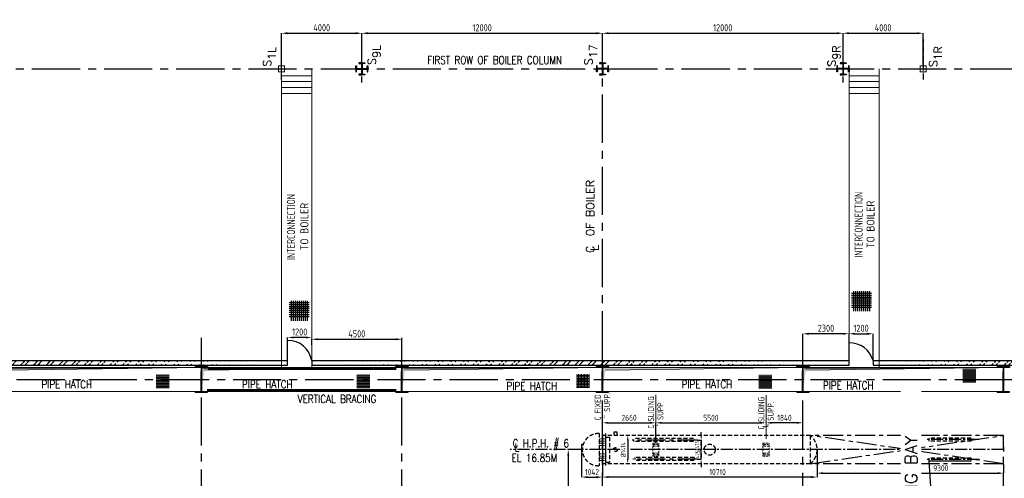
# Model space of a CAD drawing. Extents: x -287416 to 4934791, y -504132 to 1826789.
# Tile 105 of 256: x 2998 to 52108, y 240048 to 262927. Entities that reach past the tile are written whole.
import ezdxf
from ezdxf.enums import TextEntityAlignment as Align

# ---------------------------------------------------------------- set-up
doc = ezdxf.new("R2010")
doc.units = 0
doc.header["$LTSCALE"] = 800
doc.header["$MEASUREMENT"] = 0
doc.set_wipeout_variables(frame=1)
for name, pattern in [('CENTER', [2, 1.25, -0.25, 0.25, -0.25]), ('CENTER2', [1.125, 0.75, -0.125, 0.125, -0.125]), ('DASHDOT', [1, 0.5, -0.25, 0, -0.25]), ('HIDDEN', [0.375, 0.25, -0.125]), ('HIDDENS', [0.25, 0.125, -0.125])]:
    doc.linetypes.add(name, pattern=pattern)
doc.layers.get('0').update_dxf_attribs({"linetype": 'CONTINUOUS'})
doc.layers.get('DEFPOINTS').update_dxf_attribs({"linetype": 'CONTINUOUS'})
for name, color, linetype in [('CL', 2, 'CENTER2'), ('COL', 1, 'CENTER'), ('GRID', 8, 'CENTER'), ('GT_1', 7, 'CONTINUOUS'), ('HATCH', 9, 'CONTINUOUS'), ('LOGO', 7, 'CONTINUOUS'), ('M_TEXT', 3, 'CONTINUOUS'), ('MECH_EQ', 251, 'HIDDEN'), ('obk', 7, 'CONTINUOUS'), ('OBN', 1, 'CONTINUOUS'), ('REV3', 2, 'CONTINUOUS'), ('STR', 2, 'CONTINUOUS'), ('TXT', 4, 'CONTINUOUS'), ('WALL', 6, 'CONTINUOUS')]:
    doc.layers.add(name, color=color, linetype=linetype)
for name, color, linetype, lineweight in [('DIM', 4, 'CONTINUOUS', 15), ('PIPE OPENING HATCH', 7, 'CONTINUOUS', 13), ('T', 3, 'CONTINUOUS', 15), ('TEXT', 3, 'CONTINUOUS', 15)]:
    doc.layers.add(name, color=color, linetype=linetype, lineweight=lineweight)
doc.styles.add('c5', font='complex.shx', dxfattribs={"height": 5})
doc.styles.add('ROMANC', font='romanc')
doc.styles.add('ROMANS', font='ISO9.shx', dxfattribs={"width": 0.8})
doc.styles.add('ROMANT', font='romant')
doc.styles.add('S1', font='SIMPLEX.SHX', dxfattribs={"height": 200})
doc.styles.add('S3', font='ROMANS1.SHX', dxfattribs={"width": 0.8})
doc.styles.get("Standard").update_dxf_attribs({"font": 'ISO9'})
doc.styles.add('VER', font='ISO9.SHX')
doc.dimstyles.get("Standard").update_dxf_attribs({"dimtxt": 0.18, "dimasz": 0.18, "dimexe": 0.18, "dimexo": 0.0625, "dimgap": 0.09, "dimtad": 0, "dimtih": 1, "dimtoh": 1, "dimdec": 4, "dimzin": 0, "dimdsep": 46, "dimtxsty": 'Standard', "dimcen": 0.09, "dimadec": 0, "dimazin": 0, "dimtfac": 1, "dimtdec": 4, "dimtofl": 0, "dimtmove": 0, "dimatfit": 3, "dimfxl": 1, "dimtolj": 1, "dimtzin": 0, "dimarcsym": 0})
doc.dimstyles.new('STANDARD$0', dxfattribs={"dimtxt": 250, "dimasz": 200, "dimexe": 0, "dimexo": 0, "dimgap": 100, "dimtad": 1, "dimdec": 0, "dimzin": 0, "dimdsep": 46, "dimtxsty": 'S1', "dimcen": 0, "dimadec": 0, "dimazin": 0, "dimtfac": 1, "dimtdec": 0, "dimtmove": 2, "dimatfit": 3, "dimfxl": 1, "dimtolj": 1, "dimtzin": 0, "dimarcsym": 0})

# ---------------------------------------------------------------- blocks, each defined once
blk = doc.blocks.new('*D801')
at = {"layer": 'DEFPOINTS', "color": 0, "transparency": 16777216}
for p in [(30670, 241479), (30359, 236479), (30602, 236479)]:
    blk.add_point(p, dxfattribs=at)
at = {"layer": 'DIM', "color": 9, "lineweight": -2, "transparency": 16777216}
for p, q in [((30670, 241479), (30359, 241479)), ((30359, 241179), (30359, 236779)), ((30602, 236479), (30359, 236479))]:
    blk.add_line(p, q, dxfattribs=at)
at = {"layer": 'DIM', "color": 9, "transparency": 16777216}
for points in [[(30309, 241179), (30409, 241179), (30359, 241479)], [(30309, 236779), (30409, 236779), (30359, 236479)]]:
    blk.add_solid(points, dxfattribs=at)
at = {"layer": 'DIM', "transparency": 16777216, "insert": (30084, 238979), "char_height": 350, "attachment_point": 5, "rotation": 90, "style": 'ROMANS'}
blk.add_mtext('\\A1;5000', dxfattribs=at)
blk = doc.blocks.new('A$C14326149')
at = {"layer": 'COL'}
h = blk.add_hatch(dxfattribs=at)
h.set_pattern_fill('ANSI31', color=256, scale=100, style=0)
h.paths.add_polyline_path([(310, 640), (0, 640), (0, 600), (310, 600)])
h.paths.add_polyline_path([(0, 600), (0, 640), (-310, 640), (-310, 600)])
h.paths.add_polyline_path([(0, -640), (0, -600), (-310, -600), (-310, -640)])
h.paths.add_polyline_path([(0, -600), (0, -640), (310, -640), (310, -600)])
h.paths.add_polyline_path([(-16, 0), (0, 0), (0, 600), (-16, 600)])
h.paths.add_polyline_path([(0, 0), (16, 0), (16, 600), (0, 600)])
h.paths.add_polyline_path([(16, 0), (0, 0), (0, -600), (16, -600)])
h.paths.add_polyline_path([(-16, -600), (0, -600), (0, 0), (-16, 0)])
for p, q in [((310, 640), (-310, 640)), ((-310, 640), (-310, 600)), ((310, 600), (-310, 600)), ((-16, -600), (-16, 600)), ((16, -600), (16, 600)), ((310, 640), (310, 600)), ((-310, -600), (310, -600)), ((-310, -640), (-310, -600)), ((-310, -640), (310, -640)), ((310, -640), (310, -600))]:
    blk.add_line(p, q, dxfattribs=at)
at = {"layer": 'COL', "color": 2}
for p, q in [((0, -672), (0, 672)), ((44, 0), (-44, 0))]:
    blk.add_line(p, q, dxfattribs=at)
blk = doc.blocks.new('*D842')
at = {"layer": 'DEFPOINTS', "color": 0, "transparency": 16777216}
for p in [(17563, 246711), (22063, 246983), (22063, 245829)]:
    blk.add_point(p, dxfattribs=at)
at = {"layer": 'DIM', "color": 9, "lineweight": -2, "transparency": 16777216}
for p, q in [((17563, 246711), (17563, 246983)), ((17863, 246983), (21763, 246983)), ((22063, 245829), (22063, 246983))]:
    blk.add_line(p, q, dxfattribs=at)
at = {"layer": 'DIM', "color": 9, "transparency": 16777216}
for points in [[(17863, 247033), (17863, 246933), (17563, 246983)], [(21763, 247033), (21763, 246933), (22063, 246983)]]:
    blk.add_solid(points, dxfattribs=at)
at = {"layer": 'DIM', "transparency": 16777216, "insert": (19813, 247258), "char_height": 350, "attachment_point": 5, "style": 'ROMANS'}
blk.add_mtext('\\A1;4500', dxfattribs=at)
blk = doc.blocks.new('*D843')
at = {"layer": 'DEFPOINTS', "color": 0, "transparency": 16777216}
for p in [(42063, 247257), (44363, 246711), (42063, 245829)]:
    blk.add_point(p, dxfattribs=at)
at = {"layer": 'DIM', "color": 9, "lineweight": -2, "transparency": 16777216}
for p, q in [((42063, 245829), (42063, 247257)), ((44063, 247257), (42363, 247257)), ((44363, 246711), (44363, 247257))]:
    blk.add_line(p, q, dxfattribs=at)
at = {"layer": 'DIM', "color": 9, "transparency": 16777216}
for points in [[(42363, 247307), (42363, 247207), (42063, 247257)], [(44063, 247307), (44063, 247207), (44363, 247257)]]:
    blk.add_solid(points, dxfattribs=at)
at = {"layer": 'DIM', "transparency": 16777216, "insert": (43213, 247532), "char_height": 350, "attachment_point": 5, "style": 'ROMANS'}
blk.add_mtext('\\A1;2300', dxfattribs=at)
blk = doc.blocks.new('*D857')
at = {"layer": 'DEFPOINTS', "color": 0, "transparency": 16777216}
for p in [(16363, 247073), (17563, 247073), (16363, 246383)]:
    blk.add_point(p, dxfattribs=at)
at = {"layer": 'DIM', "color": 9, "lineweight": -2, "transparency": 16777216}
for p, q in [((16363, 246383), (16363, 247073)), ((17263, 247073), (16663, 247073))]:
    blk.add_line(p, q, dxfattribs=at)
at = {"layer": 'DIM', "color": 9, "transparency": 16777216}
for points in [[(16663, 247123), (16663, 247023), (16363, 247073)], [(17263, 247123), (17263, 247023), (17563, 247073)]]:
    blk.add_solid(points, dxfattribs=at)
at = {"layer": 'DIM', "transparency": 16777216, "insert": (16963, 247348), "char_height": 350, "attachment_point": 5, "style": 'ROMANS'}
blk.add_mtext('\\A1;1200', dxfattribs=at)
blk = doc.blocks.new('*D858')
at = {"layer": 'DEFPOINTS', "color": 0, "transparency": 16777216}
for p in [(44363, 247257), (45563, 247257), (45563, 245919)]:
    blk.add_point(p, dxfattribs=at)
at = {"layer": 'DIM', "color": 9, "lineweight": -2, "transparency": 16777216}
for p, q in [((44363, 247257), (44363, 247257)), ((44663, 247257), (45263, 247257)), ((45563, 245919), (45563, 247257))]:
    blk.add_line(p, q, dxfattribs=at)
at = {"layer": 'DIM', "color": 9, "transparency": 16777216}
for points in [[(44663, 247307), (44663, 247207), (44363, 247257)], [(45263, 247307), (45263, 247207), (45563, 247257)]]:
    blk.add_solid(points, dxfattribs=at)
at = {"layer": 'DIM', "transparency": 16777216, "insert": (44963, 247532), "char_height": 350, "attachment_point": 5, "style": 'ROMANS'}
blk.add_mtext('\\A1;1200', dxfattribs=at)
blk = doc.blocks.new('*D864')
at = {"layer": 'DEFPOINTS', "color": 0, "transparency": 16777216}
for p in [(42773, 241479), (52073, 240754), (52073, 240306)]:
    blk.add_point(p, dxfattribs=at)
at = {"layer": 'DIM', "color": 9, "lineweight": -2, "transparency": 16777216}
for p, q in [((42773, 241479), (42773, 240306)), ((52073, 240754), (52073, 240306)), ((43073, 240306), (51773, 240306))]:
    blk.add_line(p, q, dxfattribs=at)
at = {"layer": 'DIM', "color": 9, "transparency": 16777216}
for points in [[(43073, 240356), (43073, 240256), (42773, 240306)], [(51773, 240356), (51773, 240256), (52073, 240306)]]:
    blk.add_solid(points, dxfattribs=at)
at = {"layer": 'DIM', "transparency": 16777216, "insert": (48940, 240556), "char_height": 300, "attachment_point": 5, "style": 'ROMANS'}
blk.add_mtext('\\A1;9300', dxfattribs=at)
blk = doc.blocks.new('*D865')
at = {"layer": 'DEFPOINTS', "color": 0, "transparency": 16777216}
for p in [(32063, 242229), (31021, 241479), (32063, 240109)]:
    blk.add_point(p, dxfattribs=at)
at = {"layer": 'DIM', "color": 9, "lineweight": -2, "transparency": 16777216}
for p, q in [((32063, 242229), (32063, 240109)), ((31021, 241479), (31021, 240109)), ((31321, 240109), (31763, 240109))]:
    blk.add_line(p, q, dxfattribs=at)
at = {"layer": 'DIM', "color": 9, "transparency": 16777216}
for points in [[(31321, 240159), (31321, 240059), (31021, 240109)], [(31763, 240159), (31763, 240059), (32063, 240109)]]:
    blk.add_solid(points, dxfattribs=at)
at = {"layer": 'DIM', "transparency": 16777216, "insert": (31542, 240359), "char_height": 300, "attachment_point": 5, "style": 'ROMANS'}
blk.add_mtext('\\A1;1042', dxfattribs=at)
blk = doc.blocks.new('*D866')
at = {"layer": 'DEFPOINTS', "color": 0, "transparency": 16777216}
for p in [(36806, 241954), (36987, 241479), (37008, 241479)]:
    blk.add_point(p, dxfattribs=at)
at = {"layer": 'DIM', "color": 9, "lineweight": -2, "transparency": 16777216}
for p, q in [((36987, 242154), (36987, 242354)), ((36806, 241954), (36987, 241954)), ((36987, 241954), (36987, 241479)), ((37008, 241479), (36987, 241479)), ((36987, 241279), (36987, 241079))]:
    blk.add_line(p, q, dxfattribs=at)
at = {"layer": 'DIM', "color": 9, "transparency": 16777216}
for points in [[(36953, 242154), (37020, 242154), (36987, 241954)], [(36953, 241279), (37020, 241279), (36987, 241479)]]:
    blk.add_solid(points, dxfattribs=at)
at = {"layer": 'DIM', "transparency": 16777216, "insert": (36783, 241722), "char_height": 200, "attachment_point": 5, "rotation": 90, "style": 'ROMANS'}
blk.add_mtext('\\A1;475', dxfattribs=at)
blk = doc.blocks.new('*D867')
at = {"layer": 'DEFPOINTS', "color": 0, "transparency": 16777216}
for p in [(36811, 241479), (36987, 241479), (36811, 241004)]:
    blk.add_point(p, dxfattribs=at)
at = {"layer": 'DIM', "color": 9, "lineweight": -2, "transparency": 16777216}
for p, q in [((36987, 241679), (36987, 241879)), ((36811, 241479), (36987, 241479)), ((36987, 241004), (36987, 241479)), ((36811, 241004), (36987, 241004)), ((36987, 240804), (36987, 240604))]:
    blk.add_line(p, q, dxfattribs=at)
at = {"layer": 'DIM', "color": 9, "transparency": 16777216}
for points in [[(36953, 241679), (37020, 241679), (36987, 241479)], [(36953, 240804), (37020, 240804), (36987, 241004)]]:
    blk.add_solid(points, dxfattribs=at)
at = {"layer": 'DIM', "transparency": 16777216, "insert": (36806, 241237), "char_height": 200, "attachment_point": 5, "rotation": 90, "style": 'ROMANS'}
blk.add_mtext('\\A1;475', dxfattribs=at)
blk = doc.blocks.new('*D868')
at = {"layer": 'DEFPOINTS', "color": 0, "transparency": 16777216}
for p in [(33332, 242186), (33328, 240772), (33332, 240772)]:
    blk.add_point(p, dxfattribs=at)
at = {"layer": 'DIM', "color": 9, "lineweight": -2, "transparency": 16777216}
for p, q in [((33332, 242186), (33328, 242186)), ((33328, 241936), (33328, 241022)), ((33332, 240772), (33328, 240772))]:
    blk.add_line(p, q, dxfattribs=at)
at = {"layer": 'DIM', "color": 9, "transparency": 16777216}
for points in [[(33286, 241936), (33369, 241936), (33328, 242186)], [(33286, 241022), (33369, 241022), (33328, 240772)]]:
    blk.add_solid(points, dxfattribs=at)
at = {"layer": 'DIM', "transparency": 16777216, "insert": (33103, 241479), "char_height": 250, "attachment_point": 5, "rotation": 90, "style": 'ROMANS'}
blk.add_mtext('\\A1;%%C1414', dxfattribs=at)
blk = doc.blocks.new('*D889')
at = {"layer": 'DEFPOINTS', "color": 0, "transparency": 16777216}
for p in [(40223, 242816), (40223, 242816), (42063, 242693)]:
    blk.add_point(p, dxfattribs=at)
at = {"layer": 'DIM', "color": 9, "lineweight": -2, "transparency": 16777216}
for p, q in [((41763, 242816), (40523, 242816)), ((42063, 242693), (42063, 242816))]:
    blk.add_line(p, q, dxfattribs=at)
at = {"layer": 'DIM', "color": 9, "transparency": 16777216}
for points in [[(40523, 242866), (40523, 242766), (40223, 242816)], [(41763, 242866), (41763, 242766), (42063, 242816)]]:
    blk.add_solid(points, dxfattribs=at)
at = {"layer": 'DIM', "transparency": 16777216, "insert": (41143, 243066), "char_height": 300, "attachment_point": 5, "style": 'ROMANS'}
blk.add_mtext('\\A1;1840', dxfattribs=at)
blk = doc.blocks.new('*D890')
at = {"layer": 'DEFPOINTS', "color": 0, "transparency": 16777216}
for p in [(34723, 242816), (32063, 242015), (34723, 241802)]:
    blk.add_point(p, dxfattribs=at)
at = {"layer": 'DIM', "color": 9, "lineweight": -2, "transparency": 16777216}
for p, q in [((32063, 242015), (32063, 242816)), ((32363, 242816), (34423, 242816)), ((34723, 241802), (34723, 242816))]:
    blk.add_line(p, q, dxfattribs=at)
at = {"layer": 'DIM', "color": 9, "transparency": 16777216}
for points in [[(32363, 242866), (32363, 242766), (32063, 242816)], [(34423, 242866), (34423, 242766), (34723, 242816)]]:
    blk.add_solid(points, dxfattribs=at)
at = {"layer": 'DIM', "transparency": 16777216, "insert": (33393, 243066), "char_height": 300, "attachment_point": 5, "style": 'ROMANS'}
blk.add_mtext('\\A1;2660', dxfattribs=at)
blk = doc.blocks.new('*D891')
at = {"layer": 'DEFPOINTS', "color": 0, "transparency": 16777216}
for p in [(40223, 242816), (40223, 242816), (34723, 241802)]:
    blk.add_point(p, dxfattribs=at)
at = {"layer": 'DIM', "color": 9, "lineweight": -2, "transparency": 16777216}
for p, q in [((34723, 241802), (34723, 242816)), ((35023, 242816), (39923, 242816))]:
    blk.add_line(p, q, dxfattribs=at)
at = {"layer": 'DIM', "color": 9, "transparency": 16777216}
for points in [[(35023, 242866), (35023, 242766), (34723, 242816)], [(39923, 242866), (39923, 242766), (40223, 242816)]]:
    blk.add_solid(points, dxfattribs=at)
at = {"layer": 'DIM', "transparency": 16777216, "insert": (37473, 243066), "char_height": 300, "attachment_point": 5, "style": 'ROMANS'}
blk.add_mtext('\\A1;5500', dxfattribs=at)
blk = doc.blocks.new('*D894')
at = {"layer": 'DEFPOINTS', "color": 0, "transparency": 16777216}
for p in [(42773, 241466), (32063, 240747), (32063, 240109)]:
    blk.add_point(p, dxfattribs=at)
at = {"layer": 'DIM', "color": 9, "lineweight": -2, "transparency": 16777216}
for p, q in [((42773, 241466), (42773, 240109)), ((32063, 240747), (32063, 240109)), ((42473, 240109), (32363, 240109))]:
    blk.add_line(p, q, dxfattribs=at)
at = {"layer": 'DIM', "color": 9, "transparency": 16777216}
for points in [[(32363, 240159), (32363, 240059), (32063, 240109)], [(42473, 240159), (42473, 240059), (42773, 240109)]]:
    blk.add_solid(points, dxfattribs=at)
at = {"layer": 'DIM', "transparency": 16777216, "insert": (37808, 240359), "char_height": 300, "attachment_point": 5, "style": 'ROMANS'}
blk.add_mtext('\\A1;10710', dxfattribs=at)
blk = doc.blocks.new('COL2')
at = {"layer": 'obk'}
for points in [[(-15, 15), (-270, 15), (-270, 150), (-300, 150), (-300, 0)], [(-15, -15), (-270, -15), (-270, -150), (-300, -150), (-300, 0)], [(-15, 15), (-15, 270), (-150, 270), (-150, 300), (0, 300)], [(15, 15), (15, 270), (150, 270), (150, 300), (0, 300)], [(300, 0), (300, 150), (270, 150), (270, 15), (15, 15)], [(300, 0), (300, -150), (270, -150), (270, -15), (15, -15)], [(0, -300), (-150, -300), (-150, -270), (-15, -270), (-15, -15)], [(0, -300), (150, -300), (150, -270), (15, -270), (15, -15)]]:
    blk.add_lwpolyline(points, dxfattribs=at)
blk = doc.blocks.new('X')
at = {"layer": 'OBN'}
blk.add_blockref('COL2', (0, 0), dxfattribs=at)
blk = doc.blocks.new('A$C73552E55')
at = {"layer": 'DIM'}
h = blk.add_hatch(dxfattribs=at)
h.set_pattern_fill('ANSI37', color=256, scale=600, angle=45, style=0)
h.set_pattern_definition([(90, (29436.75, -48033.37), (-75, 1e-14), []), (180, (29436.75, -48033.37), (-1e-14, -75), [])])
h.paths.add_polyline_path([(60619, 526), (59971, 526), (59971, -140), (60619, -140)])
h = blk.add_hatch(dxfattribs=at)
h.set_pattern_fill('ANSI37', color=256, scale=600, angle=45, style=0)
h.set_pattern_definition([(90, (-10791.894, -48319.29), (-75, 1e-14), []), (180, (-10791.894, -48319.29), (-1e-14, -75), [])])
h.paths.add_polyline_path([(20391, 241), (19742, 241), (19742, -426), (20391, -426)])
h = blk.add_hatch(dxfattribs=at)
h.set_pattern_fill('ANSI37', color=256, scale=600, angle=45, style=0)
h.set_pattern_definition([(90, (-791.894, -48319.29), (-75, 1e-14), []), (180, (-791.894, -48319.29), (-1e-14, -75), [])])
h.paths.add_polyline_path([(30391, 241), (29742, 241), (29742, -426), (30391, -426)])
h = blk.add_hatch(dxfattribs=at)
h.set_pattern_fill('ANSI37', color=256, scale=600, angle=45, style=0)
h.set_pattern_definition([(90, (10174.726, -48297.984), (-75, 1e-14), []), (180, (10174.726, -48297.984), (-1e-14, -75), [])])
h.paths.add_polyline_path([(41357, 262), (40709, 262), (40709, -405), (41357, -405)])
h = blk.add_hatch(dxfattribs=at)
h.set_pattern_fill('ANSI37', color=256, scale=600, angle=45, style=0)
h.set_pattern_definition([(90, (19259.7, -48335.04), (-75, 1e-14), []), (180, (19259.7, -48335.04), (-1e-14, -75), [])])
h.paths.add_polyline_path([(50442, 225), (49794, 225), (49794, -442), (50442, -442)])
at = {"layer": 'PIPE OPENING HATCH', "lineweight": -2}
for points in [[(12072, 530), (12000, -600), (12000, 598), (22000, 598)], [(22072, 530), (22000, -600), (22000, 598), (32000, 598)], [(32072, 530), (32000, -600), (32000, 598), (42000, 598)], [(52072, 530), (52000, -600), (52000, 598), (62000, 598)]]:
    blk.add_hatch(color=1, dxfattribs=at).paths.add_polyline_path(points)
at = {"layer": 'PIPE OPENING HATCH'}
h = blk.add_hatch(color=1, dxfattribs=at)
h.paths.add_polyline_path([(12084, 0), (12016, 0), (12016, -485)])
h.paths.add_polyline_path([(22000, 600), (12016, 600), (12016, 0), (12044, 0), (12084, 0), (12147, 458)])
h = blk.add_hatch(color=1, dxfattribs=at)
h.paths.add_polyline_path([(22084, 0), (22016, 0), (22016, -485)])
h.paths.add_polyline_path([(32000, 600), (22016, 600), (22016, 0), (22044, 0), (22084, 0), (22147, 458)])
h = blk.add_hatch(color=1, dxfattribs=at)
h.paths.add_polyline_path([(32084, 0), (32016, 0), (32016, -485)])
h.paths.add_polyline_path([(42000, 600), (32016, 600), (32016, 0), (32044, 0), (32084, 0), (32147, 458)])
h = blk.add_hatch(color=1, dxfattribs=at)
h.paths.add_polyline_path([(42084, 0), (42016, 0), (42016, -485)])
h.paths.add_polyline_path([(52000, 600), (42016, 600), (42016, 0), (42044, 0), (42084, 0), (42147, 458)])
h = blk.add_hatch(color=1, dxfattribs=at)
h.paths.add_polyline_path([(52084, 0), (52016, 0), (52016, -485)])
h.paths.add_polyline_path([(62000, 600), (52016, 600), (52016, 0), (52044, 0), (52084, 0), (52147, 458)])
at = {"layer": 'PIPE OPENING HATCH', "color": 1, "lineweight": -2}
for p, q in [((22000, 598), (12072, 530)), ((22000, 600), (32000, 600)), ((32000, 598), (22072, 530)), ((42000, 598), (32072, 530)), ((52000, 600), (62000, 600)), ((62000, 598), (52072, 530))]:
    blk.add_line(p, q, dxfattribs=at)
at = {"layer": 'PIPE OPENING HATCH', "color": 1}
for p, q in [((12147, 458), (22000, 600)), ((22147, 458), (32000, 600)), ((32147, 458), (42000, 600)), ((42147, 458), (52000, 600)), ((52147, 458), (62000, 600))]:
    blk.add_line(p, q, dxfattribs=at)
for points in [[(12000, 600), (22000, 600), (22000, -600), (12000, -600)], [(22000, 600), (32000, 600), (32000, -600), (22000, -600)], [(32000, 600), (42000, 600), (42000, -600), (32000, -600)], [(42000, 600), (52000, 600), (52000, -600), (42000, -600)], [(52000, 600), (62000, 600), (62000, -600), (52000, -600)]]:
    blk.add_lwpolyline(points, close=True, dxfattribs=at)
at = {"layer": 'T', "style": 'S3', "width": 0.8}
for p in [(14019, -441), (24019, -441), (37216, -528), (45948, -441), (52997, -492)]:
    blk.add_text('PIPE HATCH', height=400, dxfattribs=at).set_placement(p)
blk = doc.blocks.new('*D983')
at = {"layer": 'DEFPOINTS', "color": 0, "transparency": 16777216}
for p in [(20063, 262251), (20063, 260779), (16063, 260479)]:
    blk.add_point(p, dxfattribs=at)
at = {"layer": 'DIM', "color": 9, "lineweight": -2, "transparency": 16777216}
for p, q in [((16063, 260479), (16063, 262251)), ((16363, 262251), (19763, 262251)), ((20063, 260779), (20063, 262251))]:
    blk.add_line(p, q, dxfattribs=at)
at = {"layer": 'DIM', "color": 9, "transparency": 16777216}
for points in [[(16363, 262301), (16363, 262201), (16063, 262251)], [(19763, 262301), (19763, 262201), (20063, 262251)]]:
    blk.add_solid(points, dxfattribs=at)
at = {"layer": 'DIM', "transparency": 16777216, "insert": (18063, 262526), "char_height": 350, "attachment_point": 5, "style": 'ROMANS'}
blk.add_mtext('\\A1;4000', dxfattribs=at)
blk = doc.blocks.new('*D984')
at = {"layer": 'DEFPOINTS', "color": 0, "transparency": 16777216}
for p in [(32063, 262251), (20063, 261484), (32063, 261161)]:
    blk.add_point(p, dxfattribs=at)
at = {"layer": 'DIM', "color": 9, "lineweight": -2, "transparency": 16777216}
for p, q in [((20063, 261484), (20063, 262251)), ((20363, 262251), (31763, 262251)), ((32063, 261161), (32063, 262251))]:
    blk.add_line(p, q, dxfattribs=at)
at = {"layer": 'DIM', "color": 9, "transparency": 16777216}
for points in [[(20363, 262301), (20363, 262201), (20063, 262251)], [(31763, 262301), (31763, 262201), (32063, 262251)]]:
    blk.add_solid(points, dxfattribs=at)
at = {"layer": 'DIM', "transparency": 16777216, "insert": (26063, 262526), "char_height": 350, "attachment_point": 5, "style": 'ROMANS'}
blk.add_mtext('\\A1;12000', dxfattribs=at)
blk = doc.blocks.new('*D985')
at = {"layer": 'DEFPOINTS', "color": 0, "transparency": 16777216}
for p in [(44063, 262251), (32063, 261161), (44063, 260779)]:
    blk.add_point(p, dxfattribs=at)
at = {"layer": 'DIM', "color": 9, "lineweight": -2, "transparency": 16777216}
for p, q in [((32063, 261161), (32063, 262251)), ((32363, 262251), (43763, 262251)), ((44063, 260779), (44063, 262251))]:
    blk.add_line(p, q, dxfattribs=at)
at = {"layer": 'DIM', "color": 9, "transparency": 16777216}
for points in [[(32363, 262301), (32363, 262201), (32063, 262251)], [(43763, 262301), (43763, 262201), (44063, 262251)]]:
    blk.add_solid(points, dxfattribs=at)
at = {"layer": 'DIM', "transparency": 16777216, "insert": (38063, 262526), "char_height": 350, "attachment_point": 5, "style": 'ROMANS'}
blk.add_mtext('\\A1;12000', dxfattribs=at)
blk = doc.blocks.new('*D986')
at = {"layer": 'DEFPOINTS', "color": 0, "transparency": 16777216}
for p in [(48063, 262251), (44063, 260779), (48063, 260629)]:
    blk.add_point(p, dxfattribs=at)
at = {"layer": 'DIM', "color": 9, "lineweight": -2, "transparency": 16777216}
for p, q in [((44063, 260779), (44063, 262251)), ((44363, 262251), (47763, 262251)), ((48063, 260629), (48063, 262251))]:
    blk.add_line(p, q, dxfattribs=at)
at = {"layer": 'DIM', "color": 9, "transparency": 16777216}
for points in [[(44363, 262301), (44363, 262201), (44063, 262251)], [(47763, 262301), (47763, 262201), (48063, 262251)]]:
    blk.add_solid(points, dxfattribs=at)
at = {"layer": 'DIM', "transparency": 16777216, "insert": (46063, 262526), "char_height": 350, "attachment_point": 5, "style": 'ROMANS'}
blk.add_mtext('\\A1;4000', dxfattribs=at)

msp = doc.modelspace()

# ---------------------------------------------------------------- hatches: boundary and pattern name
at = {"layer": 'HATCH'}
h = msp.add_hatch(dxfattribs=at)
h.set_pattern_fill('ANSI32', color=256, scale=1200, style=0)
h.set_pattern_definition([(45, (22518.27, 164616.8), (-318.198, 318.198), []), (45, (22730.4, 164616.8), (-318.198, 318.198), [])])
edge = h.paths.add_edge_path()
edge.add_line((16363.1, 245918.5), (-7426.9, 245918.5))
edge.add_line((16363.1, 245688.4), (-7656.9, 245688.5))
h = msp.add_hatch(dxfattribs=at)
h.set_pattern_fill('ANSI32', color=256, scale=1200, style=0)
h.set_pattern_definition([(45, (52718.27, 164616.8), (-318.198, 318.198), []), (45, (52930.4, 164616.8), (-318.198, 318.198), [])])
edge = h.paths.add_edge_path()
edge.add_line((44363.1, 245918.5), (17563.1, 245918.5))
edge.add_line((44363.1, 245688.5), (17563.1, 245688.5))
h = msp.add_hatch(dxfattribs=at)
h.set_pattern_fill('ANSI32', color=256, scale=1200, style=0)
h.set_pattern_definition([(45, (67772.36, 164620.3), (-318.198, 318.198), []), (45, (67984.5, 164620.3), (-318.198, 318.198), [])])
edge = h.paths.add_edge_path()
edge.add_line((61387.6, 245918.5), (45563.1, 245918.5))
edge.add_line((61617.2, 245691.9), (45563.1, 245688.5))

# ---------------------------------------------------------------- linework, layer by layer
msp.add_lwpolyline([(16363, 245688.5), (16363.1, 245688.5)])
at = {"layer": 'CL'}
for p, q in [((50859.2, 241978.5), (48198.1, 241978.5)), ((32923.1, 241478.5), (27466.6, 241478.5)), ((52063.1, 241478.5), (33366.6, 241478.5)), ((50859.2, 240978.5), (48198.1, 240978.5))]:
    msp.add_line(p, q, dxfattribs=at)
at = {"layer": 'COL', "color": 7, "const_width": 50}
for points in [[(15913.1, 260328.5), (15913.1, 260628.5), (16213.1, 260628.5), (16213.1, 260328.5), (15888.5, 260328.5)], [(48213.1, 260328.5), (48213.1, 260628.5), (47913.1, 260628.5), (47913.1, 260328.5), (48237.6, 260328.5)]]:
    msp.add_lwpolyline(points, dxfattribs=at)
at = {"layer": 'DIM'}
for p, q in [((16063.1, 260478.5), (16063.1, 245478.5)), ((17563.1, 260478.5), (17563.1, 245478.5)), ((44363.1, 260478.5), (44363.1, 245708.5)), ((45863.1, 260478.5), (45863.1, 245598.5)), ((17563.1, 260125.1), (16063.1, 260125.1)), ((17563.1, 259838.1), (16063.1, 259838.1)), ((44363.1, 260125.1), (45863.1, 260125.1)), ((44363.1, 259838.1), (45863.1, 259838.1)), ((17563.1, 259538.2), (16063.1, 259538.2)), ((44363.1, 259538.2), (45863.1, 259538.2)), ((17563.1, 259238.2), (16063.1, 259238.2)), ((44363.1, 259238.2), (45863.1, 259238.2)), ((34723.1, 242015.5), (34723.1, 244209.2)), ((40223.1, 242015.5), (40223.1, 244199.4))]:
    msp.add_line(p, q, dxfattribs=at)
at = {"layer": 'DIM', "color": 8, "linetype": 'HIDDEN', "ltscale": 0.5}
for p, q in [((32216.6, 242015.5), (31909.5, 242015.5)), ((31909.5, 242015.5), (31909.5, 240941.6)), ((31909.5, 241907.8), (32216.6, 241907.8)), ((31909.5, 241800.1), (32216.6, 241800.1)), ((31909.5, 241692.4), (32216.6, 241692.4)), ((32216.6, 240941.6), (32216.6, 242015.5)), ((34569.5, 241802.2), (34569.5, 241154.8)), ((34569.5, 241802.2), (34876.6, 241802.2)), ((34607.9, 241734.4), (34838.2, 241734.4)), ((34607.9, 241653.6), (34607.9, 241734.4)), ((34607.9, 241653.6), (34838.2, 241653.6)), ((34838.2, 241653.6), (34838.2, 241734.4)), ((34876.6, 241154.8), (34876.6, 241802.2)), ((40069.5, 241802.2), (40069.5, 241154.8)), ((40069.5, 241802.2), (40376.6, 241802.2)), ((40107.9, 241734.4), (40338.2, 241734.4)), ((40107.9, 241653.6), (40107.9, 241734.4)), ((40107.9, 241653.6), (40338.2, 241653.6)), ((40376.6, 241154.8), (40376.6, 241802.2)), ((31909.5, 241264.6), (32216.6, 241264.6)), ((31909.5, 241156.9), (32216.6, 241156.9)), ((34569.5, 241154.8), (34876.6, 241154.8)), ((34607.9, 241303.4), (34838.2, 241303.4)), ((34607.9, 241303.4), (34607.9, 241222.7)), ((34607.9, 241222.7), (34838.2, 241222.7)), ((34838.2, 241303.4), (34838.2, 241222.7)), ((40069.5, 241154.8), (40376.6, 241154.8)), ((40107.9, 241303.4), (40338.2, 241303.4)), ((40107.9, 241303.4), (40107.9, 241222.7)), ((40107.9, 241222.7), (40338.2, 241222.7)), ((31909.5, 241049.2), (32216.6, 241049.2)), ((31909.5, 240941.6), (32216.6, 240941.6))]:
    msp.add_line(p, q, dxfattribs=at)
at = {"layer": 'GRID', "linetype": 'CENTER2', "ltscale": 0.5}
for p, q in [((16063.1, 259941.2), (16063.1, 261941.2)), ((20063.1, 259791.2), (20063.1, 261791.2)), ((44063.1, 259791.2), (44063.1, 261791.2)), ((48075.3, 259941.2), (48075.3, 261941.2))]:
    msp.add_line(p, q, dxfattribs=at)
at = {"layer": 'GRID', "linetype": 'CENTER2', "ltscale": 4}
for p, q in [((32063.1, 245988.8), (32063.1, 261161.2)), ((10.3, 260478.5), (61560.3, 260478.5)), ((12063.1, 202084.6), (12063.1, 247063.1)), ((22063.1, 202084.6), (22063.1, 247063.1)), ((32063.1, 201924), (32063.1, 247063.1)), ((42063.1, 201924.2), (42063.1, 245828.5)), ((-15158.9, 244978.5), (85527.2, 244978.5)), ((50794.9, 244978.5), (85506.3, 244978.5)), ((50794.9, 244978.5), (85506.3, 244978.5)), ((52063.1, 201924.2), (52073.1, 242185.5))]:
    msp.add_line(p, q, dxfattribs=at)
at = {"layer": 'GRID'}
for p, q in [((42426.4, 240771.5), (52073.1, 242185.5)), ((52073.1, 240771.5), (42426.4, 242185.5)), ((52073.1, 242185.5), (42426.4, 242185.5)), ((36806.3, 241953.5), (33540.4, 241953.5)), ((36810.9, 241003.5), (33575.9, 241003.5)), ((52073.1, 240771.5), (42426.4, 240771.5))]:
    msp.add_line(p, q, dxfattribs=at)
at = {"layer": 'GT_1', "flags": 128}
for points in [[(44487.7, 249290), (45487.7, 249290)], [(44487.7, 249190), (45487.7, 249190)], [(44487.7, 249090), (45487.7, 249090)], [(44487.7, 249003.6), (45487.7, 249003.6)], [(44587.7, 249390), (44587.7, 248390)], [(44687.7, 249390), (44687.7, 248390)], [(44787.7, 249390), (44787.7, 248390)], [(44787.7, 249390), (44787.7, 248390)], [(44887.7, 249390), (44887.7, 248390)], [(44987.7, 249390), (44987.7, 248390)], [(44987.7, 249390), (44987.7, 248390)], [(45087.7, 249390), (45087.7, 248390)], [(45087.7, 249390), (45087.7, 248390)], [(45187.7, 249390), (45187.7, 248390)], [(45287.7, 249390), (45287.7, 248390)], [(45387.7, 249390), (45387.7, 248390)], [(17438.5, 248804.8), (16438.5, 248804.8)], [(17438.5, 248704.8), (16438.5, 248704.8)], [(17438.5, 248604.8), (16438.5, 248604.8)], [(17438.5, 248518.4), (16438.5, 248518.4)], [(16538.5, 248904.8), (16538.5, 247904.8)], [(16638.5, 248904.8), (16638.5, 247904.8)], [(16738.5, 248904.8), (16738.5, 247904.8)], [(16838.5, 248904.8), (16838.5, 247904.8)], [(16838.5, 248904.8), (16838.5, 247904.8)], [(16938.5, 248904.8), (16938.5, 247904.8)], [(16938.5, 248904.8), (16938.5, 247904.8)], [(17038.5, 248904.8), (17038.5, 247904.8)], [(17138.5, 248904.8), (17138.5, 247904.8)], [(17138.5, 248904.8), (17138.5, 247904.8)], [(17238.5, 248904.8), (17238.5, 247904.8)], [(17338.5, 248904.8), (17338.5, 247904.8)], [(44487.7, 248896.8), (45487.7, 248896.8)], [(44487.7, 248796.8), (45487.7, 248796.8)], [(44487.7, 248690), (45487.7, 248690)], [(44487.7, 248590), (45487.7, 248590)], [(17438.5, 248411.6), (16438.5, 248411.6)], [(17438.5, 248311.6), (16438.5, 248311.6)], [(17438.5, 248204.8), (16438.5, 248204.8)], [(17438.5, 248104.8), (16438.5, 248104.8)]]:
    msp.add_lwpolyline(points, dxfattribs=at)
at = {"layer": 'MECH_EQ'}
for p, q in [((31903.1, 242278), (31903.1, 240678)), ((42426.4, 242185.5), (31903.1, 242185.5)), ((32223.1, 242278.5), (32223.1, 240678.5)), ((42426.4, 242185.5), (42426.4, 240771.5)), ((31020.9, 241728.5), (31020.9, 241228.5)), ((31096.9, 241728.5), (31020.9, 241728.5)), ((32223.1, 242096.8), (32223.1, 240860.3)), ((32223.1, 242096.8), (32423.1, 242096.8)), ((32423.1, 242096.8), (32423.1, 240860.3)), ((31096.9, 241228.5), (31020.9, 241228.5)), ((42426.4, 240771.5), (31903.1, 240771.5)), ((32223.1, 240860.3), (32423.1, 240860.3))]:
    msp.add_line(p, q, dxfattribs=at)
at = {"layer": 'MECH_EQ', "linetype": 'HIDDEN'}
for p, q in [((36609.1, 242028.5), (33637.1, 242028.5)), ((36609.1, 241878.5), (33637.1, 241878.5)), ((50447.9, 242053.5), (48347, 242053.5)), ((50447.9, 241903.5), (48347, 241903.5)), ((36644.6, 241078.5), (33672.6, 241078.5)), ((36644.6, 240928.5), (33672.6, 240928.5)), ((50447.9, 241053.5), (48347, 241053.5)), ((50447.9, 240903.5), (48347, 240903.5)), ((50248.1, 240903.5), (48347, 240903.5))]:
    msp.add_line(p, q, dxfattribs=at)
at = {"layer": 'MECH_EQ', "linetype": 'HIDDENS'}
for p, q in [((33637.1, 241878.5), (33637.1, 242028.5)), ((36609.1, 241878.5), (36609.1, 242028.5)), ((48347, 242004.8), (48319, 242004.8)), ((48319, 242004.8), (48374.9, 241952.2)), ((48347, 242053.5), (48347, 242004.8)), ((48347, 241952.2), (48347, 241903.5)), ((48374.9, 241952.2), (48347, 241952.2)), ((50447.9, 241903.5), (50447.9, 242053.5)), ((33672.6, 241078.5), (33672.6, 240928.5)), ((36644.6, 241078.5), (36644.6, 240928.5)), ((48347, 241004.8), (48319, 241004.8)), ((48319, 241004.8), (48374.9, 240952.2)), ((48347, 241053.5), (48347, 241004.8)), ((48347, 240952.2), (48347, 240903.5)), ((48374.9, 240952.2), (48347, 240952.2)), ((50447.9, 241053.5), (50447.9, 240903.5))]:
    msp.add_line(p, q, dxfattribs=at)
at = {"layer": 'MECH_EQ'}
msp.add_lwpolyline([(32652.1, 242228.5), (32652.1, 242372.8), (32774.1, 242372.8), (32774.1, 242228.5)], dxfattribs=at)
at = {"layer": 'MECH_EQ', "linetype": 'HIDDEN'}
msp.add_circle((37413.1, 241478.5), 275, dxfattribs=at)
at = {"layer": 'MECH_EQ'}
msp.add_circle((32713.1, 241478.5), 100, dxfattribs=at)
for centre, radius, start, end in [((31858.4, 241478.5), 801.5, 86.52859, 273.47141), ((41879.3, 241478.5), 893.9, 307.73215, 52.26785)]:
    msp.add_arc(centre, radius, start, end, dxfattribs=at)
at = {"layer": 'REV3', "linetype": 'Continuous'}
msp.add_line((52063.1, 241618.5), (52063.1, 241388.5), dxfattribs=at)
at = {"layer": 'STR', "color": 7, "linetype": 'DASHDOT', "const_width": 100}
for points in [[(12391.5, 245508.5), (21788.1, 245508.5)], [(12338.1, 244448.5), (21788.1, 244448.5)]]:
    msp.add_lwpolyline(points, dxfattribs=at)
at = {"layer": 'WALL'}
for p, q in [((16363.1, 245688.5), (16363.1, 246921.3)), ((44363.1, 245688.5), (44363.1, 246801.3)), ((-10566.9, 245918.5), (16363.1, 245918.5)), ((-10336.9, 245688.5), (16363.1, 245688.5)), ((17563.1, 245918.5), (44363.1, 245918.5)), ((17563.1, 245918.5), (17563.1, 245688.5)), ((17563.1, 245688.5), (44363.1, 245688.5)), ((45563.1, 245918.5), (61387.6, 245918.5)), ((45563.1, 245918.5), (45563.1, 245688.5)), ((45563.1, 245688.5), (61617.2, 245688.5))]:
    msp.add_line(p, q, dxfattribs=at)
for centre, radius, start, end in [((16391.4, 245735.8), 1185.8, 8.86235, 91.37012), ((44394.2, 245586.6), 1215, 15.85083, 91.46938)]:
    msp.add_arc(centre, radius, start, end, dxfattribs=at)

# ---------------------------------------------------------------- block references
at = {"layer": 'COL', "color": 7, "xscale": -1, "rotation": 270}
msp.add_blockref('X', (20063.1, 260478.5), dxfattribs=at)
at = {"layer": 'COL', "color": 7, "rotation": 90}
for p in [(32063.1, 260478.5), (44063.1, 260478.5)]:
    msp.add_blockref('X', p, dxfattribs=at)
at = {"layer": 'DIM'}
for name, p in [('A$C73552E55', (-9936.9, 244978.5)), ('A$C14326149', (12063.1, 244978.5)), ('A$C14326149', (22063.1, 244978.5)), ('A$C14326149', (32063.1, 244978.5)), ('A$C14326149', (42063.1, 244978.5)), ('A$C14326149', (52063.1, 244978.5))]:
    msp.add_blockref(name, p, dxfattribs=at)

# ---------------------------------------------------------------- texts
at = {"layer": 'LOGO', "color": 4, "style": 'ROMANC'}
for s, p in [('OF BOILER', (31451.2, 252120.2)), ('C', (31451.2, 251291.9)), ('L', (31670.2, 251400.4))]:
    msp.add_text(s, height=400, rotation=90, dxfattribs=at).set_placement(p, align=Align.MIDDLE_LEFT)
at = {"layer": 'M_TEXT', "style": 'S3', "width": 0.8}
for s, p in [('C H.P.H. # 6', (27585.4, 241592.2)), ('L', (27686.6, 241391.4)), ('EL 16.85M', (27534.9, 240864.7))]:
    msp.add_text(s, height=400, dxfattribs=at).set_placement(p)
at = {"layer": 'STR', "color": 4, "style": 'VER', "width": 0.8}
for p in [(16730.5, 250942.9), (45041.6, 251053.1)]:
    msp.add_text('INTERCONNECTION', height=400, rotation=90, dxfattribs=at).set_placement(p)
at = {"layer": 'STR', "color": 4, "style": 'VER'}
for p in [(17396.3, 251423.4), (45636.5, 251533.7)]:
    msp.add_text('TO BOILER', height=400, rotation=90, dxfattribs=at).set_placement(p)
at = {"layer": 'T', "color": 20, "style": 'S3', "width": 0.8}
msp.add_text('FIRST ROW OF BOILER COLUMN', height=400, dxfattribs=at).set_placement((26688.8, 260714), align=Align.CENTER)
at = {"layer": 'T', "style": 'S3', "width": 0.8}
msp.add_text('VERTICAL BRACING', height=400, dxfattribs=at).set_placement((16865, 243806))
at = {"layer": 'T', "insert": (41667.1, 169171.1), "char_height": 300, "width": 2855.548, "attachment_point": 1, "rotation": 90, "style": 'S3'}
msp.add_mtext('\\pi410.63;DEAERATOR \\P\\pi22.06;FIXED SUPPORT', dxfattribs=at)
at = {"layer": 'TEXT', "style": 'ROMANS', "width": 0.8}
for s, p in [('C FIXED', (31978.8, 242936)), ('SUPP.', (32446.5, 243369.7)), ('C SLIDING', (34638.8, 242523.4)), ('SUPP.', (35106.5, 242957.1)), ('C SLIDING', (40138.8, 242484.1)), ('SUPP.', (40606.5, 242917.8)), ('L', (32179.5, 243037.2)), ('L', (34839.5, 242624.6)), ('L', (40339.5, 242585.3))]:
    msp.add_text(s, height=300, rotation=90, dxfattribs=at).set_placement(p)
at = {"layer": 'TXT', "style": 'c5'}
for s, p in [('1L', (15773.4, 260929.2)), ('9L', (20999.2, 261025.3)), ('17', (31804.1, 261010.6)), ('9R', (43933.3, 260934.3)), ('1R', (48999.7, 260898.5)), ('S', (15536.4, 260591.6)), ('S', (20762.2, 260673.2)), ('S', (31567.1, 260658.5)), ('S', (43696.3, 260582.2)), ('S', (48762.7, 260560.9))]:
    msp.add_text(s, height=400, rotation=90, dxfattribs=at).set_placement(p)

# ---------------------------------------------------------------- dimensions: what is measured, and where the dimension line sits
at = {"layer": 'DIM'}
for base, p1, p2, override, picture, middle in [((20063.1, 262250.6), (16063.1, 260478.5), (20063.1, 260778.5), {"dimtxt": 350, "dimasz": 300, "dimtxsty": 'ROMANS', "dimclrd": 9, "dimclre": 9, "dimclrt": 256, "dimtix": 1}, '*D983', (18063.1, 262525.6)), ((32063.1, 262250.6), (20063.1, 261483.6), (32063.1, 261161.2), {"dimtxt": 350, "dimasz": 300, "dimtxsty": 'ROMANS', "dimclrd": 9, "dimclre": 9, "dimclrt": 256, "dimtix": 1}, '*D984', (26063.1, 262525.6)), ((44063.1, 262250.6), (32063.1, 261161.2), (44063.1, 260778.5), {"dimtxt": 350, "dimasz": 300, "dimtxsty": 'ROMANS', "dimclrd": 9, "dimclre": 9, "dimclrt": 256, "dimtix": 1}, '*D985', (38063.1, 262525.6)), ((48063.1, 262250.6), (44063.1, 260778.5), (48063.1, 260628.5), {"dimtxt": 350, "dimasz": 300, "dimtxsty": 'ROMANS', "dimclrd": 9, "dimclre": 9, "dimclrt": 256, "dimtix": 1}, '*D986', (46063.1, 262525.6)), ((16363.1, 247073.2), (17563.1, 247073.2), (16363.1, 246382.7), {"dimtxt": 350, "dimasz": 300, "dimtxsty": 'ROMANS', "dimclrd": 9, "dimclre": 9, "dimclrt": 256, "dimtix": 1}, '*D857', (16963.1, 247348.2)), ((42063.1, 247256.6), (44363.1, 246711.3), (42063.1, 245828.5), {"dimtxt": 350, "dimasz": 300, "dimtxsty": 'ROMANS', "dimclrd": 9, "dimclre": 9, "dimclrt": 256, "dimtix": 1}, '*D843', (43213.1, 247531.6)), ((45563.1, 247256.6), (44363.1, 247256.6), (45563.1, 245918.5), {"dimtxt": 350, "dimasz": 300, "dimtxsty": 'ROMANS', "dimclrd": 9, "dimclre": 9, "dimclrt": 256, "dimtix": 1}, '*D858', (44963.1, 247531.6)), ((22063.1, 246983.2), (17563.1, 246711.1), (22063.1, 245828.5), {"dimtxt": 350, "dimasz": 300, "dimtxsty": 'ROMANS', "dimclrd": 9, "dimclre": 9, "dimclrt": 256, "dimtix": 1}, '*D842', (19813.1, 247258.2)), ((40223.1, 242815.8), (42063.1, 242692.9), (40223.1, 242815.8), {"dimtxt": 300, "dimasz": 300, "dimtxsty": 'ROMANS', "dimclrd": 9, "dimclre": 9, "dimclrt": 256, "dimtix": 1, "dimtmove": 0}, '*D889', (41143.1, 243065.8))]:
    dim = msp.add_linear_dim(base=base, p1=p1, p2=p2, dimstyle='STANDARD$0', override=override, dxfattribs=at)
    dim.commit()
    dim.dimension.update_dxf_attribs({"geometry": picture, "text_midpoint": middle})
for base, p1, p2, angle, override, picture, middle in [((34723.1, 242815.8), (32063.1, 242015.5), (34723.1, 241802.2), 180, {"dimtxt": 300, "dimasz": 300, "dimtxsty": 'ROMANS', "dimclrd": 9, "dimclre": 9, "dimclrt": 256, "dimtix": 1, "dimtmove": 0}, '*D890', (33393.1, 243065.8)), ((40223.1, 242815.8), (34723.1, 241802.2), (40223.1, 242815.8), 180, {"dimtxt": 300, "dimasz": 300, "dimtxsty": 'ROMANS', "dimclrd": 9, "dimclre": 9, "dimclrt": 256, "dimtix": 1, "dimtmove": 0}, '*D891', (37473.1, 243065.8)), ((30358.8, 236478.5), (30669.8, 241478.5), (30602.1, 236478.5), 90, {"dimtxt": 350, "dimasz": 300, "dimtxsty": 'ROMANS', "dimclrd": 9, "dimclre": 9, "dimclrt": 256, "dimtix": 1}, '*D801', (30083.8, 238978.5))]:
    dim = msp.add_linear_dim(base=base, p1=p1, p2=p2, angle=angle, dimstyle='STANDARD$0', override=override, dxfattribs=at)
    dim.commit()
    dim.dimension.update_dxf_attribs({"geometry": picture, "text_midpoint": middle})
for base, p1, p2, picture, middle in [((32063.1, 240109.1), (31020.9, 241478.5), (32063.1, 242228.5), '*D865', (31542, 240109.1)), ((32063.1, 240109.1), (42773, 241465.9), (32063.1, 240746.5), '*D894', (37807.6, 240109.1)), ((52073.1, 240305.6), (42773, 241478.5), (52073.1, 240754.1), '*D864', (48939.6, 240305.6))]:
    dim = msp.add_linear_dim(base=base, p1=p1, p2=p2, dimstyle='STANDARD$0', override={"dimtxt": 300, "dimasz": 300, "dimtxsty": 'ROMANS', "dimclrd": 9, "dimclre": 9, "dimclrt": 256, "dimtix": 1, "dimtmove": 0}, dxfattribs=at)
    dim.commit()
    dim.dimension.update_dxf_attribs({"geometry": picture, "text_midpoint": middle, "dimtype": 160})
dim = msp.add_linear_dim(base=(33327.7, 240771.5), p1=(33331.9, 242185.5), p2=(33331.9, 240771.5), angle=90, text='%%C<>', dimstyle='STANDARD$0', override={"dimasz": 250, "dimtxsty": 'ROMANS', "dimclrd": 9, "dimclre": 9, "dimclrt": 256, "dimtix": 1}, dxfattribs=at)
dim.commit()
dim.dimension.update_dxf_attribs({"geometry": '*D868', "text_midpoint": (33102.7, 241478.5)})
for p1, p2, picture, middle in [((36806.3, 241953.5), (37008.1, 241478.5), '*D866', (36783.5, 241721.7)), ((36810.9, 241003.5), (36810.9, 241478.5), '*D867', (36805.9, 241236.8))]:
    dim = msp.add_linear_dim(base=(36986.6, 241478.5), p1=p1, p2=p2, angle=90, dimstyle='STANDARD$0', override={"dimtxt": 200, "dimgap": 50, "dimtxsty": 'ROMANS', "dimclrd": 9, "dimclre": 9, "dimclrt": 256, "dimtix": 1}, dxfattribs=at)
    dim.commit()
    dim.dimension.update_dxf_attribs({"geometry": picture, "text_midpoint": middle, "dimtype": 160})

# ---------------------------------------------------------------- leaders
at = {"layer": 'OBN'}
msp.add_leader([(48347, 240903.5), (48432.7, 239635.2), (51876.2, 239635.2)], dimstyle='Standard', override={"dimscale": 100, "dimtxt": 2, "dimasz": 2, "dimexe": 0, "dimexo": 0, "dimgap": 0.6, "dimtad": 0, "dimtih": 0, "dimtoh": 0, "dimdec": 0, "dimtxsty": 'ROMANS', "dimcen": 0, "dimclrd": 2, "dimclre": 2, "dimclrt": 2, "dimtdec": 0, "dimtix": 1, "dimtofl": 1, "dimtmove": 2, "dimfxl": 0.5}, dxfattribs=at)

# ---------------------------------------------------------------- next in the draw order: wipeouts: each hides what was drawn before it
msp.add_wipeout([(47965.3, 233826.6), (47965.3, 244618), (46945.3, 244618), (46945.3, 233826.6)]).dxf.layer = 'STR'

# ---------------------------------------------------------------- next in the draw order: texts
at = {"layer": 'STR', "color": 4, "style": 'ROMANT'}
msp.add_text('CRITICAL PIPING BAY', height=600, rotation=90, dxfattribs=at).set_placement((47755.3, 233950.9))

doc.saveas('drawing.dxf')
